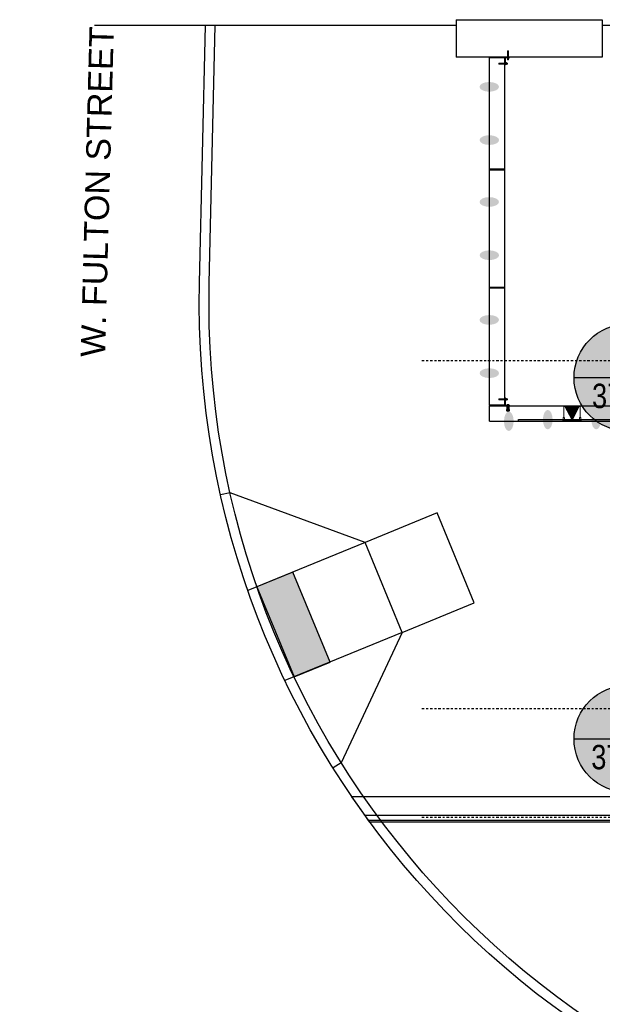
# Model space of a CAD drawing. Header units: feet. Extents: x 0 to 152726, y 0 to 59505.
# Tile 84 of 85: x 152299 to 152329, y 59373 to 59424. Entities that reach past the tile are written whole.
import ezdxf
from ezdxf import colors
from ezdxf.entities.mleader import LeaderData, LeaderLine
from ezdxf.enums import TextEntityAlignment as Align
from ezdxf.math import Vec2, Vec3

# ---------------------------------------------------------------- set-up
doc = ezdxf.new("R2010")
doc.units = ezdxf.units.FT
doc.header["$LTSCALE"] = 0.1
doc.header["$MEASUREMENT"] = 0
doc.linetypes.add('CENTER', pattern=[2, 1.25, -0.25, 0.25, -0.25])
doc.linetypes.add('DGN Style 2', pattern=[26.762396, 16.057438, -10.704959])
for name, color, linetype, lineweight in [('105523BL701 - SC_Scratch9', 252, 'Continuous', 0), ('BR_P_Gen_Joint_Filler', 252, 'Continuous', 0), ('BR_P_Rail_Object', 251, 'Continuous', 30), ('BR_P_Slab_Object', 2, 'Continuous', 30), ('LT_P_Luminaires', 252, 'Continuous', 0), ('new FSB deck grid - PV_P_Curb', 1, 'Continuous', 13), ('PV_P_Curb_Ramp', 252, 'Continuous', 13), ('VG_P_Cells', 252, 'Continuous', 13), ('VG_P_Landscape_Limits', 252, 'Continuous', 0)]:
    doc.layers.add(name, color=color, linetype=linetype, lineweight=lineweight)
for name, color, linetype in [('L-ANNO-NOTE', 30, 'Continuous'), ('L-ANNO-TAG', 5, 'Continuous'), ('L-CNTR', 230, 'CENTER')]:
    doc.layers.add(name, color=color, linetype=linetype)
doc.layers.add('SC_Scratch9', color=252, linetype='Continuous', lineweight=0, transparency=0.6)
doc.styles.add('Arial', font='arial.ttf')

# ---------------------------------------------------------------- blocks, each defined once
blk = doc.blocks.new('INSIDE CORNER ATTACHMENT_1')
at = {"layer": '105523BL701 - SC_Scratch9', "flags": 128}
for points in [[(-0.259, 0.399), (0.082, 0.351), (0.075, 0.299), (-0.266, 0.347), (-0.259, 0.399)], [(0.043, 0.303), (0, 0), (0.248, -0.035), (0.25, -0.025)], [(0.05, 0.355), (0.058, 0.412)], [(0.086, 0.377), (0.094, 0.376), (0.079, 0.274), (0.071, 0.275)], [(0.086, 0.377), (0.094, 0.376), (0.079, 0.274), (0.071, 0.275)], [(0.119, 0.015), (0.12, 0.022), (0.222, 0.008), (0.221, 0)], [(0.127, 0.289), (0.135, 0.346)], [(0.135, 0.343), (0.19, 0.335), (0.195, 0.33), (0.189, 0.288), (0.182, 0.284), (0.128, 0.291)], [(0.128, -0.03), (0.106, -0.027), (0.087, -0.16)], [(0.13, -0.018), (0.108, -0.173)], [(0.111, -0.149), (0.183, -0.159)], [(0.111, -0.152), (0.182, -0.163)], [(0.112, -0.143), (0.184, -0.153)], [(0.114, -0.127), (0.186, -0.137)], [(0.115, -0.119), (0.187, -0.13)], [(0.118, -0.104), (0.189, -0.114)], [(0.119, -0.097), (0.19, -0.108)], [(0.121, -0.082), (0.192, -0.092)], [(0.122, -0.076), (0.193, -0.086)], [(0.124, -0.06), (0.195, -0.07)], [(0.125, -0.054), (0.196, -0.064)], [(0.127, -0.038), (0.198, -0.048)], [(0.128, -0.03), (0.199, -0.041)], [(0.201, -0.028), (0.179, -0.185)], [(0.199, -0.041), (0.221, -0.044), (0.202, -0.179)]]:
    blk.add_lwpolyline(points, dxfattribs=at)
for points in [[(0.075, 0.299), (0.042, 0.067, 0.414214), (0.077, 0.021), (0.231, -0.001, -0.385788), (0.25, -0.025)], [(0.082, 0.351), (0.087, 0.387, 0.421903), (0.069, 0.411), (0.058, 0.412)], [(0.118, 0.296), (0.086, 0.301, 0.39919), (0.083, 0.279), (0.115, 0.274)], [(0.128, 0.363), (0.096, 0.368, 0.39919), (0.093, 0.346), (0.125, 0.341)], [(0.093, 0.3), (0.125, 0.295, -0.39919), (0.121, 0.273), (0.09, 0.278)], [(0.093, 0.3), (0.125, 0.295, -0.39919), (0.121, 0.273), (0.09, 0.278)], [(0.102, 0.367), (0.134, 0.362, -0.39919), (0.131, 0.34), (0.099, 0.345)], [(0.102, 0.367), (0.134, 0.362, -0.39919), (0.131, 0.34), (0.099, 0.345)], [(0.126, 0.021), (0.131, 0.053, -0.39919), (0.153, 0.05), (0.148, 0.018)], [(0.193, 0.012), (0.198, 0.044, -0.39919), (0.22, 0.041), (0.215, 0.009)]]:
    blk.add_lwpolyline(points, format="xyb", dxfattribs=at)
at = {"layer": '105523BL701 - SC_Scratch9'}
blk.add_circle((0.135, -0.228), 0.0205, dxfattribs=at)
for centre, radius, start, end in [((0.145, 0.315), 0.0606, 149.8986, 194.0014), ((0.057, 0.328), 0.0752, 334.3436, 9.5565), ((0.168, -0.009), 0.0606, 59.8986, 104.0014), ((0.135, -0.228), 0.0832, 125.329, 36.4259), ((0.135, -0.228), 0.0614, 116.6428, 44.6933)]:
    blk.add_arc(centre, radius, start, end, dxfattribs=at)
blk = doc.blocks.new('PARAPET ATTACHMENT_1')
at = {"layer": '105523BL701 - SC_Scratch9', "flags": 128}
for points in [[(-2.946, 1.272), (-2.994, 0.931), (-3.046, 0.939), (-2.998, 1.279), (-2.946, 1.272)], [(-3.532, 0.729), (-3.191, 0.681), (-3.198, 0.629), (-3.539, 0.678), (-3.532, 0.729)], [(-3.18, 0.99), (-3.203, 0.826), (-3.238, 0.578), (-3.228, 0.577)], [(-3.187, 0.708), (-3.18, 0.706), (-3.194, 0.604), (-3.202, 0.605)], [(-3.187, 0.708), (-3.18, 0.706), (-3.194, 0.604), (-3.202, 0.605)], [(-3.041, 0.971), (-3.18, 0.99)], [(-3.146, 0.62), (-3.138, 0.676)], [(-3.138, 0.674), (-3.083, 0.666), (-3.078, 0.661), (-3.084, 0.619), (-3.091, 0.614), (-3.145, 0.622)], [(-3.046, 0.939), (-3.112, 0.948)], [(-2.968, 0.928), (-2.969, 0.92), (-3.071, 0.934), (-3.07, 0.942)], [(-2.968, 0.928), (-2.969, 0.92), (-3.071, 0.934), (-3.07, 0.942)], [(-3.002, 0.879), (-3.009, 0.824), (-3.015, 0.819), (-3.056, 0.825), (-3.061, 0.831), (-3.053, 0.886)], [(-3.055, 0.886), (-2.999, 0.878)], [(-2.99, 0.963), (-2.932, 0.955)]]:
    blk.add_lwpolyline(points, dxfattribs=at)
for points in [[(-3.097, 0.946), (-3.112, 0.948, 0.411411), (-3.159, 0.914), (-3.204, 0.595, -0.385788), (-3.228, 0.577)], [(-3.155, 0.627), (-3.187, 0.631, 0.39919), (-3.19, 0.609), (-3.158, 0.605)], [(-3.145, 0.694), (-3.177, 0.698, 0.39919), (-3.18, 0.676), (-3.148, 0.672)], [(-3.18, 0.63), (-3.148, 0.626, -0.39919), (-3.152, 0.604), (-3.183, 0.608)], [(-3.18, 0.63), (-3.148, 0.626, -0.39919), (-3.152, 0.604), (-3.183, 0.608)], [(-3.171, 0.698), (-3.139, 0.693, -0.39919), (-3.142, 0.671), (-3.174, 0.676)], [(-3.171, 0.698), (-3.139, 0.693, -0.39919), (-3.142, 0.671), (-3.174, 0.676)], [(-3.045, 0.921), (-3.049, 0.889, -0.39919), (-3.071, 0.892), (-3.067, 0.924)], [(-3.045, 0.921), (-3.049, 0.889, -0.39919), (-3.071, 0.892), (-3.067, 0.924)], [(-3.048, 0.895), (-3.044, 0.927, 0.39919), (-3.066, 0.93), (-3.07, 0.898)], [(-2.978, 0.911), (-2.982, 0.879, -0.39919), (-3.004, 0.883), (-3, 0.914)], [(-2.978, 0.911), (-2.982, 0.879, -0.39919), (-3.004, 0.883), (-3, 0.914)], [(-2.981, 0.886), (-2.977, 0.918, 0.39919), (-2.999, 0.921), (-3.003, 0.889)], [(-2.994, 0.931), (-2.958, 0.926, 0.421903), (-2.934, 0.945), (-2.932, 0.955)]]:
    blk.add_lwpolyline(points, format="xyb", dxfattribs=at)
at = {"layer": '105523BL701 - SC_Scratch9'}
for centre, radius, start, end in [((-3.128, 0.646), 0.0606, 149.8986, 194.0014), ((-3.216, 0.659), 0.0752, 334.3436, 9.5565), ((-3.017, 0.957), 0.0752, 244.3436, 279.5565), ((-3.029, 0.868), 0.0606, 59.8986, 104.0014)]:
    blk.add_arc(centre, radius, start, end, dxfattribs=at)
blk = doc.blocks.new('WALL LIGHT PLAN_1')
at = {"layer": 'LT_P_Luminaires', "linetype": 'DGN Style 2'}
for p, q in [((-0.2, 0.083), (-0.165, 0.33)), ((-0.165, 0.33), (-0.163, 0.341)), ((-0.163, 0.341), (-0.16, 0.361)), ((-0.154, 0.366), (-0.132, 0.363)), ((-0.154, 0.366), (-0.132, 0.363)), ((-0.132, 0.363), (-0.098, 0.358)), ((-0.098, 0.358), (0.193, 0.317)), ((0.193, 0.317), (0.227, 0.312)), ((0.25, 0.272), (0.215, 0.024)), ((0.227, 0.312), (0.25, 0.309)), ((0.227, 0.312), (0.25, 0.309)), ((0.25, 0.272), (0.251, 0.282)), ((0.251, 0.282), (0.254, 0.303)), ((-0.244, 0.033), (-0.245, 0.022)), ((-0.245, 0.022), (0.242, -0.047)), ((-0.241, 0.017), (-0.245, 0.022)), ((-0.244, 0.033), (0.243, -0.035)), ((0.236, -0.051), (-0.241, 0.017)), ((-0.234, 0.033), (-0.224, 0.032)), ((-0.234, 0.032), (-0.234, 0.033)), ((-0.221, 0.083), (-0.228, 0.035)), ((-0.224, 0.032), (0.224, -0.032)), ((-0.224, 0.032), (-0.224, 0.031)), ((-0.222, 0.013), (-0.223, 0.012)), ((-0.207, 0.009), (-0.223, 0.012)), ((-0.222, 0.014), (-0.222, 0.013)), ((-0.207, 0.011), (-0.222, 0.013)), ((-0.218, 0.086), (-0.205, 0.084)), ((-0.192, 0.009), (-0.207, 0.011)), ((-0.192, 0.007), (-0.207, 0.009)), ((-0.205, 0.084), (-0.189, 0.082)), ((-0.195, 0.031), (-0.191, 0.056)), ((-0.192, 0.009), (-0.193, 0.01)), ((-0.192, 0.007), (-0.192, 0.009)), ((-0.188, 0.066), (-0.186, 0.079)), ((0.199, 0.001), (0.195, -0.025)), ((0.201, 0.024), (0.199, 0.012)), ((0.204, 0.026), (0.22, 0.024)), ((0.22, 0.024), (0.233, 0.022)), ((0.229, -0.03), (0.235, 0.019)), ((0.188, -0.044), (0.187, -0.045)), ((0.187, -0.044), (0.187, -0.044)), ((0.187, -0.045), (0.187, -0.046)), ((0.202, -0.047), (0.187, -0.045)), ((0.202, -0.048), (0.187, -0.046)), ((0.217, -0.049), (0.202, -0.047)), ((0.217, -0.051), (0.202, -0.048)), ((0.217, -0.049), (0.217, -0.048)), ((0.217, -0.051), (0.217, -0.049)), ((0.224, -0.032), (0.234, -0.033)), ((0.224, -0.033), (0.224, -0.032)), ((0.234, -0.033), (0.234, -0.034)), ((0.242, -0.047), (0.236, -0.051)), ((0.243, -0.035), (0.242, -0.047))]:
    blk.add_line(p, q, dxfattribs=at)
at = {"layer": 'LT_P_Luminaires', "linetype": 'DGN Style 2', "extrusion": (0, 0, -1), "flags": 128}
blk.add_lwpolyline([(0.193, 0.028), (0.193, 0.027), (0.193, 0.027)], dxfattribs=at)
at = {"layer": 'LT_P_Luminaires', "linetype": 'DGN Style 2'}
for centre, radius, start, end in [((-0.155, 0.361), 0.00525, 81.95, 171.95), ((0.249, 0.303), 0.00525, 351.95, 81.95), ((-0.23, 0.035), 0.00267, 261.95, 351.95), ((-0.218, 0.083), 0.00267, 81.95, 171.95), ((-0.195, 0.031), 0.000856, 262.9325, 314.9095), ((-0.191, 0.031), 0.00326, 186.8534, 247.0463), ((-0.193, 0.03), 0.00245, 166.5248, 255.2272), ((-0.138, 0.047), 0.0537, 158.3301, 169.3671), ((-0.189, 0.079), 0.00267, 351.95, 81.95), ((0.172, 0.006), 0.0279, 349.3616, 10.5967), ((0.203, 0.023), 0.00267, 81.95, 171.95), ((0.233, 0.019), 0.00267, 351.95, 81.95), ((0.192, -0.023), 0.00326, 276.8538, 337.0462), ((0.194, -0.026), 0.00114, 193.8367, 250.4749), ((0.196, -0.024), 0.000851, 208.808, 261.1508), ((0.231, -0.03), 0.00267, 171.95, 261.95)]:
    blk.add_arc(centre, radius, start, end, dxfattribs=at)
blk = doc.blocks.new('*X82')
at = {"layer": 'LT_P_Luminaires', "linetype": 'DGN Style 2'}
for p, q in [((1828195.373, 711793.816), (1828195.967, 711794.06)), ((1828195.396, 711793.832), (1828195.966, 711794.066)), ((1828195.418, 711793.848), (1828195.965, 711794.073)), ((1828195.44, 711793.864), (1828195.965, 711794.079)), ((1828195.463, 711793.88), (1828195.964, 711794.086)), ((1828195.485, 711793.896), (1828195.963, 711794.092)), ((1828195.507, 711793.912), (1828195.962, 711794.098)), ((1828195.53, 711793.928), (1828195.961, 711794.105)), ((1828195.552, 711793.943), (1828195.96, 711794.111)), ((1828195.574, 711793.959), (1828195.959, 711794.117)), ((1828195.597, 711793.975), (1828195.958, 711794.124)), ((1828195.619, 711793.991), (1828195.957, 711794.13)), ((1828195.641, 711794.007), (1828195.956, 711794.137)), ((1828195.663, 711794.023), (1828195.955, 711794.143)), ((1828195.686, 711794.039), (1828195.954, 711794.149)), ((1828195.708, 711794.055), (1828195.953, 711794.156)), ((1828195.73, 711794.071), (1828195.952, 711794.162)), ((1828195.753, 711794.087), (1828195.952, 711794.168)), ((1828195.775, 711794.103), (1828195.951, 711794.175)), ((1828195.797, 711794.119), (1828195.95, 711794.181)), ((1828195.82, 711794.134), (1828195.949, 711794.188)), ((1828195.842, 711794.15), (1828195.948, 711794.194)), ((1828195.864, 711794.166), (1828195.947, 711794.2)), ((1828195.886, 711794.182), (1828195.946, 711794.207)), ((1828195.909, 711794.198), (1828195.945, 711794.213)), ((1828195.931, 711794.214), (1828195.944, 711794.219)), ((1828195.329, 711793.784), (1828195.969, 711794.047)), ((1828195.33, 711793.778), (1828195.97, 711794.041)), ((1828195.339, 711793.775), (1828195.971, 711794.035)), ((1828195.348, 711793.772), (1828195.972, 711794.028)), ((1828195.351, 711793.8), (1828195.968, 711794.054)), ((1828195.357, 711793.769), (1828195.973, 711794.022)), ((1828195.366, 711793.766), (1828195.974, 711794.015)), ((1828195.375, 711793.763), (1828195.975, 711794.009)), ((1828195.384, 711793.759), (1828195.976, 711794.003)), ((1828195.392, 711793.756), (1828195.977, 711793.996)), ((1828195.401, 711793.753), (1828195.977, 711793.99)), ((1828195.41, 711793.75), (1828195.978, 711793.984)), ((1828195.419, 711793.747), (1828195.979, 711793.977)), ((1828195.428, 711793.744), (1828195.98, 711793.971)), ((1828195.437, 711793.741), (1828195.981, 711793.964)), ((1828195.446, 711793.738), (1828195.982, 711793.958)), ((1828195.455, 711793.735), (1828195.983, 711793.952)), ((1828195.464, 711793.732), (1828195.984, 711793.945)), ((1828195.473, 711793.729), (1828195.985, 711793.939)), ((1828195.482, 711793.726), (1828195.986, 711793.933)), ((1828195.491, 711793.722), (1828195.987, 711793.926)), ((1828195.5, 711793.719), (1828195.988, 711793.92)), ((1828195.509, 711793.716), (1828195.989, 711793.913)), ((1828195.518, 711793.713), (1828195.99, 711793.907)), ((1828195.527, 711793.71), (1828195.99, 711793.901)), ((1828195.536, 711793.707), (1828195.991, 711793.894)), ((1828195.545, 711793.704), (1828195.992, 711793.888)), ((1828195.554, 711793.701), (1828195.993, 711793.882)), ((1828195.562, 711793.698), (1828195.994, 711793.875)), ((1828195.571, 711793.695), (1828195.995, 711793.869)), ((1828195.58, 711793.692), (1828195.996, 711793.862)), ((1828195.589, 711793.689), (1828195.997, 711793.856)), ((1828195.598, 711793.685), (1828195.998, 711793.85)), ((1828195.607, 711793.682), (1828195.999, 711793.843)), ((1828195.616, 711793.679), (1828196, 711793.837)), ((1828195.625, 711793.676), (1828196.001, 711793.831)), ((1828195.634, 711793.673), (1828196.002, 711793.824)), ((1828195.643, 711793.67), (1828196.002, 711793.818)), ((1828195.652, 711793.667), (1828196.003, 711793.811)), ((1828195.661, 711793.664), (1828196.004, 711793.805)), ((1828195.67, 711793.661), (1828196.005, 711793.799)), ((1828195.679, 711793.658), (1828196.006, 711793.792)), ((1828195.688, 711793.655), (1828196.007, 711793.786)), ((1828195.697, 711793.652), (1828196.008, 711793.78)), ((1828195.706, 711793.649), (1828196.009, 711793.773)), ((1828195.715, 711793.645), (1828196.01, 711793.767)), ((1828195.724, 711793.642), (1828196.011, 711793.76)), ((1828195.732, 711793.639), (1828196.012, 711793.754)), ((1828195.741, 711793.636), (1828196.013, 711793.748)), ((1828195.75, 711793.633), (1828196.014, 711793.741)), ((1828195.759, 711793.63), (1828196.015, 711793.735)), ((1828195.768, 711793.627), (1828196.015, 711793.728)), ((1828195.777, 711793.624), (1828196.016, 711793.722)), ((1828195.786, 711793.621), (1828196.017, 711793.716)), ((1828195.795, 711793.618), (1828196.018, 711793.709)), ((1828195.804, 711793.615), (1828196.019, 711793.703)), ((1828195.813, 711793.612), (1828196.02, 711793.697)), ((1828195.822, 711793.608), (1828196.021, 711793.69)), ((1828195.831, 711793.605), (1828196.022, 711793.684)), ((1828195.84, 711793.602), (1828196.023, 711793.677)), ((1828195.849, 711793.599), (1828196.024, 711793.671)), ((1828195.858, 711793.596), (1828196.025, 711793.665)), ((1828195.867, 711793.593), (1828196.026, 711793.658)), ((1828195.876, 711793.59), (1828196.027, 711793.652)), ((1828195.885, 711793.587), (1828196.027, 711793.646)), ((1828195.894, 711793.584), (1828196.028, 711793.639)), ((1828195.902, 711793.581), (1828196.029, 711793.633)), ((1828195.911, 711793.578), (1828196.03, 711793.626)), ((1828195.92, 711793.575), (1828196.031, 711793.62)), ((1828195.929, 711793.571), (1828196.032, 711793.614)), ((1828195.938, 711793.568), (1828196.033, 711793.607)), ((1828195.947, 711793.565), (1828196.034, 711793.601)), ((1828195.956, 711793.562), (1828196.035, 711793.595)), ((1828195.965, 711793.559), (1828196.036, 711793.588)), ((1828195.974, 711793.556), (1828196.037, 711793.582)), ((1828195.983, 711793.553), (1828196.038, 711793.575)), ((1828195.992, 711793.55), (1828196.039, 711793.569)), ((1828196.001, 711793.547), (1828196.04, 711793.563)), ((1828196.01, 711793.544), (1828196.04, 711793.556)), ((1828196.019, 711793.541), (1828196.041, 711793.55)), ((1828196.028, 711793.538), (1828196.042, 711793.544)), ((1828196.037, 711793.535), (1828196.043, 711793.537))]:
    blk.add_line(p, q, dxfattribs=at)
blk = doc.blocks.new('Bridge plan')
at = {"layer": 'BR_P_Rail_Object', "lineweight": -3}
h = blk.add_hatch(color=256, dxfattribs=at)
edge = h.paths.add_edge_path(flags=0)
edge.add_ellipse((1828062.096, 711621.318), major_axis=(0.5, 0.002), ratio=0.5, start_angle=0, end_angle=360)
h = blk.add_hatch(color=256, dxfattribs=at)
edge = h.paths.add_edge_path(flags=0)
edge.add_ellipse((1828062.101, 711618.584), major_axis=(0.5, -0.002), ratio=0.5, start_angle=0, end_angle=360)
h = blk.add_hatch(color=256, dxfattribs=at)
edge = h.paths.add_edge_path(flags=0)
edge.add_ellipse((1828062.096, 711615.406), major_axis=(0.5, 0.002), ratio=0.5, start_angle=0, end_angle=360)
h = blk.add_hatch(color=256, dxfattribs=at)
edge = h.paths.add_edge_path(flags=0)
edge.add_ellipse((1828062.101, 711612.671), major_axis=(0.5, -0.002), ratio=0.5, start_angle=0, end_angle=360)
h = blk.add_hatch(color=256, dxfattribs=at)
edge = h.paths.add_edge_path(flags=0)
edge.add_ellipse((1828062.096, 711609.348), major_axis=(0.5, 0.002), ratio=0.5, start_angle=0, end_angle=360)
h = blk.add_hatch(color=256, dxfattribs=at)
edge = h.paths.add_edge_path(flags=0)
edge.add_ellipse((1828062.101, 711606.613), major_axis=(0.5, -0.002), ratio=0.5, start_angle=0, end_angle=360)
h = blk.add_hatch(color=256, dxfattribs=at)
edge = h.paths.add_edge_path(flags=0)
edge.add_ellipse((1828063.101, 711604.143), major_axis=(0.002, 0.5), ratio=0.5, start_angle=0, end_angle=360)
h = blk.add_hatch(color=256, dxfattribs=at)
edge = h.paths.add_edge_path(flags=0)
edge.add_ellipse((1828065.101, 711604.226), major_axis=(0.002, 0.5), ratio=0.5, start_angle=0, end_angle=360)
h = blk.add_hatch(color=256, dxfattribs=at)
edge = h.paths.add_edge_path(flags=0)
edge.add_ellipse((1828067.59, 711604.226), major_axis=(0.002, 0.5), ratio=0.5, start_angle=0, end_angle=360)
at = {"layer": 'PV_P_Curb_Ramp', "lineweight": -3}
h = blk.add_hatch(dxfattribs=at)
h.set_pattern_fill('DGN_TDOMEP', color=256, angle=197.3592, style=0, pattern_type=2)
h.set_pattern_definition([(316.72219, (1828055.3644, 711587.400948), (2.313635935, -2.14925904), [0.035952, -7.15446]), (17.3592, (1828055.39057, 711587.3763), (-0.116858, 0.373828), [0.037216, -0.354534]), (75.34836, (1828055.426095, 711587.387405), (0.39723897, 1.35524832), [0.036952, -3.658245]), (137.8301, (1828055.435442, 711587.423156), (-1.706012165, 1.518487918), [0.038626, -7.68667]), (197.3592, (1828055.4068, 711587.4491), (0.116858, -0.373828), [0.037216, -0.354534]), (259.45691, (1828055.371293, 711587.437983), (-0.14019053, -0.864538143), [0.037671, -7.496539]), (316.72219, (1828055.422829, 711587.214034), (2.313635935, -2.14925904), [0.035952, -7.15446]), (17.3592, (1828055.449, 711587.1894), (-0.116858, 0.373828), [0.037216, -0.354534]), (75.34836, (1828055.484524, 711587.20049), (0.39723897, 1.35524832), [0.036952, -3.658245]), (137.8301, (1828055.493871, 711587.236242), (-1.706012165, 1.518487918), [0.038626, -7.68667]), (197.3592, (1828055.46524, 711587.26217), (0.116858, -0.373828), [0.037216, -0.354534]), (259.45691, (1828055.429722, 711587.251069), (-0.14019053, -0.864538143), [0.037671, -7.496539]), (316.72219, (1828055.177446, 711587.342506), (2.313635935, -2.14925904), [0.035952, -7.15446]), (17.3592, (1828055.20362, 711587.31786), (-0.116858, 0.373828), [0.037216, -0.354534]), (75.34836, (1828055.23914, 711587.328964), (0.39723897, 1.35524832), [0.036952, -3.658245]), (137.8301, (1828055.248489, 711587.364714), (-1.706012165, 1.518487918), [0.038626, -7.68667]), (197.3592, (1828055.21986, 711587.39065), (0.116858, -0.373828), [0.037216, -0.354534]), (259.45691, (1828055.18434, 711587.379541), (-0.14019053, -0.864538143), [0.037671, -7.496539]), (316.72219, (1828055.235875, 711587.155593), (2.313635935, -2.14925904), [0.035952, -7.15446]), (17.3592, (1828055.26205, 711587.13095), (-0.116858, 0.373828), [0.037216, -0.354534]), (75.34836, (1828055.29757, 711587.14205), (0.39723897, 1.35524832), [0.036952, -3.658245]), (137.8301, (1828055.306918, 711587.1778), (-1.706012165, 1.518487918), [0.038626, -7.68667]), (197.3592, (1828055.2783, 711587.20373), (0.116858, -0.373828), [0.037216, -0.354534]), (259.45691, (1828055.242768, 711587.192627), (-0.14019053, -0.864538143), [0.037671, -7.496539]), (322.90267, (1828055.441524, 711587.21988), (1.58915423, -1.14465992), [0.016847, -3.352639]), (17.3592, (1828055.45496, 711587.2097), (-0.116858, 0.373828), [0.01567, -0.37608]), (77.6091, (1828055.46992, 711587.21439), (0.53742914, 2.21978621), [0.015789, -3.142094]), (133.9292, (1828055.4733, 711587.22981), (-0.4907648, 0.2569444), [0.017517, -0.858314]), (197.3592, (1828055.46115, 711587.24243), (0.116858, -0.373828), [0.01567, -0.37608]), (255.34836, (1828055.4462, 711587.237753), (-0.39723897, -1.35524832), [0.018476, -3.676721]), (322.90267, (1828055.25457, 711587.161437), (1.58915423, -1.14465992), [0.016847, -3.352639]), (17.3592, (1828055.268, 711587.15127), (-0.116858, 0.373828), [0.01567, -0.37608]), (77.6091, (1828055.282965, 711587.15595), (0.53742914, 2.21978621), [0.015789, -3.142094]), (133.9292, (1828055.28635, 711587.17137), (-0.4907648, 0.2569444), [0.017517, -0.858314]), (197.3592, (1828055.2742, 711587.184), (0.116858, -0.373828), [0.01567, -0.37608]), (255.34836, (1828055.259245, 711587.17931), (-0.39723897, -1.35524832), [0.018476, -3.676721]), (322.90267, (1828055.19614, 711587.34835), (1.58915423, -1.14465992), [0.016847, -3.352639]), (17.3592, (1828055.20958, 711587.3382), (-0.116858, 0.373828), [0.01567, -0.37608]), (77.6091, (1828055.224536, 711587.342864), (0.53742914, 2.21978621), [0.015789, -3.142094]), (133.9292, (1828055.22792, 711587.35829), (-0.4907648, 0.2569444), [0.017517, -0.858314]), (197.3592, (1828055.21577, 711587.3709), (0.116858, -0.373828), [0.01567, -0.37608]), (255.34836, (1828055.200815, 711587.366226), (-0.39723897, -1.35524832), [0.018476, -3.676721]), (322.90267, (1828055.383095, 711587.40679), (1.58915423, -1.14465992), [0.016847, -3.352639]), (17.3592, (1828055.39653, 711587.39663), (-0.116858, 0.373828), [0.01567, -0.37608]), (77.6091, (1828055.41149, 711587.401306), (0.53742914, 2.21978621), [0.015789, -3.142094]), (133.9292, (1828055.41488, 711587.41673), (-0.4907648, 0.2569444), [0.017517, -0.858314]), (197.3592, (1828055.40273, 711587.42934), (0.116858, -0.373828), [0.01567, -0.37608]), (255.34836, (1828055.38777, 711587.424667), (-0.39723897, -1.35524832), [0.018476, -3.676721])])
h.paths.add_polyline_path([(1828050.169, 711595.636), (1828052.071, 711591.012), (1828053.921, 711591.773), (1828052.018, 711596.397)])
at = {"layer": 'BR_P_Gen_Joint_Filler', "lineweight": -3}
for p, q in [((1828224.334, 711584.851), (1828055.047, 711584.851)), ((1828223.772, 711583.892), (1828055.72, 711583.893)), ((1828223.62, 711583.642), (1828055.902, 711583.643)), ((1828223.57, 711583.559), (1828055.963, 711583.56))]:
    blk.add_line(p, q, dxfattribs=at)
at = {"layer": 'BR_P_Gen_Joint_Filler', "lineweight": -3, "flags": 128}
blk.add_lwpolyline([(1828055.963, 711583.56), (1828055.902, 711583.643), (1828055.72, 711583.893), (1828055.601, 711584.06), (1828055.306, 711584.476), (1828055.047, 711584.851)], dxfattribs=at)
at = {"layer": 'BR_P_Rail_Object', "lineweight": -3}
for p, q in [((1828060.401, 711624.767), (1828067.901, 711624.767)), ((1828060.401, 711624.767), (1828060.401, 711622.85)), ((1828067.901, 711624.767), (1828067.901, 711622.85)), ((1828212.79, 711624.476), (1828067.901, 711624.476)), ((1828067.901, 711622.85), (1828060.401, 711622.85))]:
    blk.add_line(p, q, dxfattribs=at)
at = {"layer": 'BR_P_Slab_Object', "lineweight": -3}
for p, q in [((1828060.401, 711624.476), (1828041.833, 711624.476)), ((1828047.218, 711611.253), (1828047.518, 711624.476))]:
    blk.add_line(p, q, dxfattribs=at)
at = {"layer": 'BR_P_Slab_Object', "lineweight": -3, "extrusion": (0, 0, -1)}
blk.add_arc((-1828092.207, 711610.232), 45, 273.4727, 1.2993, dxfattribs=at)
at = {"layer": 'LT_P_Luminaires', "lineweight": -3, "flags": 128}
blk.add_lwpolyline([(1828066.345, 711604.226), (1828065.996, 711604.904), (1828066.695, 711604.904)], close=True, dxfattribs=at)
at = {"layer": 'new FSB deck grid - PV_P_Curb', "lineweight": -3}
blk.add_line((1828047.718, 711611.241), (1828048.018, 711624.464), dxfattribs=at)
at = {"layer": 'new FSB deck grid - PV_P_Curb', "lineweight": -3, "extrusion": (0, 0, -1)}
blk.add_arc((-1828092.207, 711610.232), 44.5, 273.7491, 1.2993, dxfattribs=at)
at = {"layer": 'PV_P_Curb_Ramp', "lineweight": -3}
for p, q in [((1828048.789, 711600.475), (1828048.302, 711600.366)), ((1828055.717, 711597.919), (1828048.789, 711600.475)), ((1828059.416, 711599.441), (1828055.717, 711597.919)), ((1828061.319, 711594.818), (1828059.416, 711599.441)), ((1828055.717, 711597.919), (1828049.706, 711595.445)), ((1828057.62, 711593.295), (1828055.717, 711597.919)), ((1828057.62, 711593.295), (1828061.319, 711594.818)), ((1828057.62, 711593.295), (1828051.608, 711590.822)), ((1828057.62, 711593.295), (1828054.498, 711586.604)), ((1828054.498, 711586.604), (1828054.074, 711586.338))]:
    blk.add_line(p, q, dxfattribs=at)
at = {"layer": 'PV_P_Curb_Ramp', "lineweight": -3, "flags": 128}
blk.add_lwpolyline([(1828050.169, 711595.636), (1828052.071, 711591.012), (1828053.921, 711591.773), (1828052.018, 711596.397), (1828050.169, 711595.636)], dxfattribs=at)
at = {"layer": 'SC_Scratch9', "lineweight": -3, "ltscale": 12, "flags": 128}
for points in [[(1828062.101, 711622.818), (1828062.893, 711622.818), (1828062.893, 711622.85), (1828062.101, 711622.85)], [(1828062.101, 711604.935), (1828062.893, 711604.935), (1828062.893, 711604.967), (1828062.101, 711604.967)]]:
    blk.add_lwpolyline(points, close=True, dxfattribs=at)
at = {"layer": 'VG_P_Cells', "lineweight": -3}
for p, q in [((1828062.101, 711604.967), (1828062.101, 711622.818)), ((1828062.893, 711604.967), (1828062.893, 711622.818)), ((1828062.893, 711617.084), (1828062.101, 711617.084)), ((1828062.101, 711617.063), (1828062.893, 711617.063)), ((1828062.893, 711611.014), (1828062.101, 711611.014)), ((1828062.101, 711610.994), (1828062.893, 711610.994)), ((1828062.101, 711604.935), (1828069.09, 711604.935)), ((1828062.101, 711604.143), (1828063.601, 711604.143)), ((1828063.601, 711604.143), (1828063.601, 711604.226)), ((1828063.601, 711604.143), (1828069.09, 711604.143))]:
    blk.add_line(p, q, dxfattribs=at)
at = {"layer": 'VG_P_Cells', "lineweight": -3, "ltscale": 12}
for p, q in [((1828062.101, 711622.818), (1828062.893, 711622.818)), ((1828062.893, 711604.967), (1828062.101, 711604.967)), ((1828062.101, 711604.143), (1828062.101, 711604.935))]:
    blk.add_line(p, q, dxfattribs=at)
blk.add_point((1828063.601, 711604.143), dxfattribs=at)
at = {"layer": 'VG_P_Landscape_Limits', "lineweight": -3, "ltscale": 12}
blk.add_line((1828063.601, 711604.226), (1828080.108, 711604.226), dxfattribs=at)
at = {"layer": 'LT_P_Luminaires', "lineweight": -3, "extrusion": (0, 0, -1), "xscale": 1.989670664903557, "yscale": 1.989670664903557, "zscale": 1.989670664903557, "rotation": 8.050230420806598}
blk.add_blockref('WALL LIGHT PLAN_1', (-1828066.345, 711604.226), dxfattribs=at)
at = {"layer": 'LT_P_Luminaires', "lineweight": -3, "rotation": 81.7392783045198}
blk.add_blockref('*X82', (2269803.818, -1199891.662), dxfattribs=at)
at = {"layer": 'SC_Scratch9', "lineweight": -3}
for name, p, rotation in [('PARAPET ATTACHMENT_1', (1828066.18, 711622.315), 8.049769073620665), ('INSIDE CORNER ATTACHMENT_1', (1828062.893, 711604.935), 8.049768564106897)]:
    blk.add_blockref(name, p, dxfattribs=dict(at, rotation=rotation))
blk = doc.blocks.new('*U41')
at = {"true_color": 0xffffff}
h = blk.add_hatch(color=7, dxfattribs=at)
h.dxf.hatch_style = 1
edge = h.paths.add_edge_path()
edge.add_arc((0, 0), 0.275, 0, 360)
blk.add_line((-0.275, 0), (0.275, 0))
blk.add_circle((0, 0), 0.275)
at = {"color": 11, "style": 'Arial', "width": 0.8}
blk.add_attdef('NUM', text='', height=0.125, dxfattribs=at).set_placement((0.0059, 0.0245), align=Align.BOTTOM_CENTER)
blk.add_attdef('SHEET', text='', height=0.125, dxfattribs=at).set_placement((0.0009, -0.0536), align=Align.TOP_CENTER)
blk = doc.blocks.new('Trellis Base')
at = {"layer": 'L-CNTR'}
for points in [[(152319.567, 59406.005), (152483.38, 59406.005)], [(152319.567, 59388.129), (152483.896, 59388.129)], [(152319.567, 59382.546), (152483.896, 59382.546)]]:
    blk.add_lwpolyline(points, dxfattribs=at)
blk.add_blockref('Bridge plan', (-1675739.063, -652201.263))
at = {"layer": 'L-ANNO-NOTE'}
ml = blk.add_multileader_mtext('Standard', dxfattribs=at)
ml.set_content('W. FULTON STREET', color=11, style='Arial')
ml.set_leader_properties()
ml.build(insert=Vec2(0, 0))
ml.multileader.update_dxf_attribs({"has_dogleg": 0, "dogleg_length": 0.36, "arrow_head_size": 1.25, "scale": 10})
ctx = ml.context
ctx.base_point, ctx.scale, ctx.char_height, ctx.arrow_head_size, ctx.landing_gap_size, ctx.plane_origin, ctx.plane_x_axis, ctx.plane_y_axis = Vec3(152302.676, 59405.683), 10, 1.25, 1.25, 0.5, Vec3(152306.817, 59400.886), Vec3(0.026785, 0.999641), Vec3(-0.999641, 0.026785)
notes = []
notes.append((ctx, [(0, (0, 0, 0), (0, 0), (1, 0), 1, [])]))
ctx.mtext.insert, ctx.mtext.text_direction, ctx.mtext.rotation, ctx.mtext.flow_direction = Vec3(152302.054, 59406.2), Vec3(0.026785, 0.999641), 1.544008, 5
ml = blk.add_multileader_mtext('Standard', dxfattribs=at)
ml.set_content('W. LIVINGSTON AVENUE', color=11, style='Arial')
ml.set_leader_properties()
ml.build(insert=Vec2(0, 0))
ml.multileader.update_dxf_attribs({"has_dogleg": 0, "dogleg_length": 0.36, "arrow_head_size": 1.25, "scale": 10})
ctx = ml.context
ctx.base_point, ctx.scale, ctx.char_height, ctx.arrow_head_size, ctx.landing_gap_size, ctx.plane_origin, ctx.plane_x_axis, ctx.plane_y_axis = Vec3(152493.433, 59387.87), 10, 1.25, 1.25, 0.5, Vec3(152496.482, 59382.314), Vec3(0.234739, 0.972058), Vec3(-0.972058, 0.234739)
notes.append((ctx, [(0, (0, 0, 0), (0, 0), (1, 0), 1, [])]))
ctx.mtext.insert, ctx.mtext.text_direction, ctx.mtext.rotation, ctx.mtext.flow_direction = Vec3(152492.933, 59388.505), Vec3(0.234739, 0.972058), 1.333846, 5
for ctx, leaders in notes:
    for number, flags, end, landing, length, lines in leaders:
        leader = LeaderData()
        leader.index, (leader.has_last_leader_line, leader.has_dogleg_vector, leader.attachment_direction) = number, flags
        leader.last_leader_point, leader.dogleg_vector, leader.dogleg_length = Vec3(end), Vec3(landing), length
        for number, points, colour, breaks in lines:
            line = LeaderLine()
            line.index, line.vertices, line.color, line.breaks = number, Vec3.list(points), colors.encode_raw_color(colour), breaks
            leader.lines.append(line)
        ctx.leaders.append(leader)

msp = doc.modelspace()

# ---------------------------------------------------------------- block references
msp.add_blockref('Trellis Base', (0, 0))

# ---------------------------------------------------------------- next in the draw order: leaders
at = {"layer": 'L-ANNO-NOTE'}
ml = msp.add_multileader_mtext('Standard', dxfattribs=at)
ml.set_content('VERTICAL PANEL MODULE ON BACK OF TRELLIS, TYP OF 5', color=11, style='Arial')
ml.set_leader_properties()
ml.build(insert=Vec2(0, 0))
ml.multileader.update_dxf_attribs({"has_dogleg": 0, "dogleg_length": 0.36, "arrow_head_size": 1.25, "scale": 10})
ctx = ml.context
ctx.base_point, ctx.scale, ctx.char_height, ctx.arrow_head_size, ctx.landing_gap_size, ctx.plane_origin = Vec3(152474.858521, 59417.318041), 10, 1.25, 1.25, 0.5, Vec3(152470.173305, 59413.050631)
notes = []
notes.append((ctx, [(0, (0, 0, 0), (0, 0), (1, 0), 1, [])]))
ctx.mtext.insert, ctx.mtext.width, ctx.mtext.flow_direction = Vec3(152475.358521, 59417.9537), 25.03212493, 5
ctx.mtext.has_bg_fill, ctx.mtext.bg_color, ctx.mtext.bg_scale_factor, ctx.mtext.bg_transparency, ctx.mtext.use_window_bg_color = 1, -1027028792, 1.5, 0, 1
for ctx, leaders in notes:
    for number, flags, end, landing, length, lines in leaders:
        leader = LeaderData()
        leader.index, (leader.has_last_leader_line, leader.has_dogleg_vector, leader.attachment_direction) = number, flags
        leader.last_leader_point, leader.dogleg_vector, leader.dogleg_length = Vec3(end), Vec3(landing), length
        for number, points, colour, breaks in lines:
            line = LeaderLine()
            line.index, line.vertices, line.color, line.breaks = number, Vec3.list(points), colors.encode_raw_color(colour), breaks
            leader.lines.append(line)
        ctx.leaders.append(leader)

# ---------------------------------------------------------------- next in the draw order: block references
at = {"layer": 'L-ANNO-TAG'}
ref = msp.add_blockref('*U41', (152330.135298, 59405.12011), dxfattribs=dict(at, xscale=10, yscale=10, zscale=10))
ref.add_attrib('SHEET', '370 E', dxfattribs={"layer": '0', "color": 11, "height": 1.25, "style": 'Arial', "width": 0.8}).set_placement((152330.135298, 59404.80761), align=Align.TOP_CENTER)
ref = msp.add_blockref('*U41', (152330.135298, 59386.56926), dxfattribs=dict(at, xscale=10, yscale=10, zscale=10))
ref.add_attrib('SHEET', '370 D', dxfattribs={"layer": '0', "color": 11, "height": 1.25, "style": 'Arial', "width": 0.8}).set_placement((152330.135298, 59386.25676), align=Align.TOP_CENTER)

doc.saveas('drawing.dxf')
